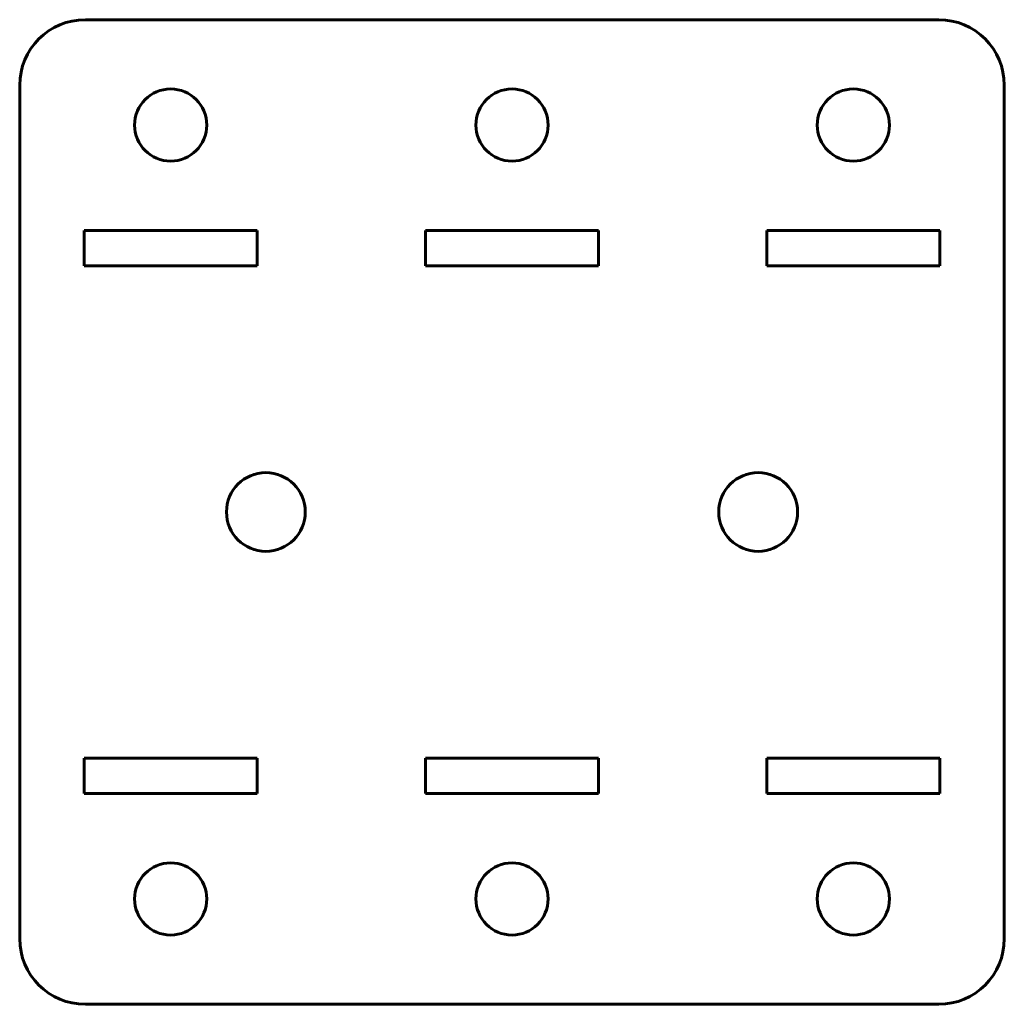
# Model space of a CAD drawing. Header units: millimetres. Extents: x 34 to 184, y 100 to 250.
import ezdxf

# ---------------------------------------------------------------- set-up
doc = ezdxf.new("R2010")
doc.units = ezdxf.units.MM
doc.linetypes.add('K5LT_BASIC', pattern=[0])
doc.layers.add('Системный слой', color=7, linetype='Continuous')

msp = doc.modelspace()

# ---------------------------------------------------------------- linework, layer by layer
at = {"layer": 'Системный слой', "color": 143, "linetype": 'K5LT_BASIC', "lineweight": 60, "true_color": 0x33acca}
for p, q in [((173.68, 249.98), (43.68, 249.98)), ((33.68, 239.98), (33.68, 109.98)), ((183.68, 109.98), (183.68, 239.98)), ((43.48, 217.88), (43.48, 212.48)), ((69.88, 217.88), (43.48, 217.88)), ((69.88, 212.48), (69.88, 217.88)), ((121.88, 217.88), (95.48, 217.88)), ((95.48, 217.88), (95.48, 212.48)), ((121.88, 212.48), (121.88, 217.88)), ((147.48, 217.88), (147.48, 212.48)), ((173.88, 217.88), (147.48, 217.88)), ((173.88, 212.48), (173.88, 217.88)), ((43.48, 212.48), (69.88, 212.48)), ((95.48, 212.48), (121.88, 212.48)), ((147.48, 212.48), (173.88, 212.48)), ((43.48, 137.48), (43.48, 132.08)), ((69.88, 137.48), (43.48, 137.48)), ((69.88, 132.08), (69.88, 137.48)), ((121.88, 137.48), (95.48, 137.48)), ((95.48, 137.48), (95.48, 132.08)), ((121.88, 132.08), (121.88, 137.48)), ((173.88, 137.48), (147.48, 137.48)), ((147.48, 137.48), (147.48, 132.08)), ((173.88, 132.08), (173.88, 137.48)), ((43.48, 132.08), (69.88, 132.08)), ((95.48, 132.08), (121.88, 132.08)), ((147.48, 132.08), (173.88, 132.08)), ((43.68, 99.98), (173.68, 99.98))]:
    msp.add_line(p, q, dxfattribs=at)
for centre, radius in [((56.68, 233.93), 5.5), ((108.68, 233.93), 5.5), ((160.68, 233.93), 5.5), ((71.18, 174.98), 6), ((146.18, 174.98), 6), ((56.68, 116.03), 5.5), ((108.68, 116.03), 5.5), ((160.68, 116.03), 5.5)]:
    msp.add_circle(centre, radius, dxfattribs=at)
for centre, start, end in [((43.68, 239.98), 90, 180), ((173.68, 239.98), 0, 90), ((43.68, 109.98), 180, 270), ((173.68, 109.98), 270, 0)]:
    msp.add_arc(centre, 10, start, end, dxfattribs=at)

doc.saveas('drawing.dxf')
